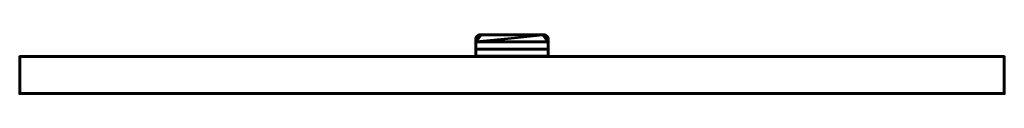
# Model space of a CAD drawing. Header units: millimetres. Extents: x -1875 to 2125, y -75 to 165.
import ezdxf

# ---------------------------------------------------------------- set-up
doc = ezdxf.new("R2010")
doc.units = ezdxf.units.MM
doc.layers.add('A-WALL', color=113, linetype='Continuous', lineweight=60)
doc.layers.add('E-LITE-EQPM', color=33, linetype='Continuous', lineweight=40)

# ---------------------------------------------------------------- blocks, each defined once
blk = doc.blocks.new('FamilyGeomCombination_6851-View 1')
at = {"layer": 'E-LITE-EQPM'}
mesh = blk.add_polyface(dxfattribs=at)
corners = [(-20.5, 78, 1835), (270.5, 78, 1835), (270.5, 104.4, 1829.7), (-20.5, 104.4, 1829.7), (250.5, 162, 1818), (-0.5, 162, 1818), (-5, 161.5, 1818.1), (-9.2, 160, 1818.4), (-13, 157.6, 1818.9), (-16.1, 154.5, 1819.5), (-18.5, 150.7, 1820.3), (-20, 146.5, 1821.1), (-20.5, 142, 1822), (-20.5, 136.8, 1823.1), (270.5, 136.8, 1823.1), (270.5, 142, 1822), (270, 146.5, 1821.1), (268.5, 150.7, 1820.3), (266.1, 154.5, 1819.5), (263, 157.6, 1818.9), (259.2, 160, 1818.4), (255, 161.5, 1818.1)]
mesh.append_faces([[corners[k] for k in face] for face in [(3, 0, 1, 2)]])
mesh.append_faces([[corners[k] for k in face] for face in [(19, 4, 18), (14, 4, 13)]], dxfattribs={"vtx0": -1, "vtx1": -1})
mesh.append_faces([[corners[k] for k in face] for face in [(5, 12, 13, 4)]], dxfattribs={"vtx0": -1, "vtx2": -1})
mesh.append_faces([[corners[k] for k in face] for face in [(5, 8, 9, 10), (4, 16, 17, 18)]], dxfattribs={"vtx0": -1, "vtx3": -1})
mesh.append_faces([[corners[k] for k in face] for face in [(11, 12, 5, 10), (15, 16, 4, 14)]], dxfattribs={"vtx1": -1, "vtx2": -1})
mesh.append_faces([[corners[k] for k in face] for face in [(20, 21, 4, 19)]], dxfattribs={"vtx2": -1})
mesh.append_faces([[corners[k] for k in face] for face in [(5, 6, 7, 8)]], dxfattribs={"vtx3": -1})
mesh = blk.add_polyface(dxfattribs=at)
corners = [(270.5, 78, 1832), (-20.5, 78, 1832), (-20.5, 106.2, 1826.3), (270.5, 106.2, 1826.3), (-0.5, 162, 1815), (250.5, 162, 1815), (255, 161.5, 1815.1), (259.2, 160, 1815.4), (263, 157.6, 1815.9), (266.1, 154.5, 1816.5), (268.5, 150.7, 1817.3), (270, 146.5, 1818.1), (270.5, 142, 1819), (270.5, 133.8, 1820.7), (-20.5, 133.8, 1820.7), (-20.5, 142, 1819), (-20, 146.5, 1818.1), (-18.5, 150.7, 1817.3), (-16.1, 154.5, 1816.5), (-13, 157.6, 1815.9), (-9.2, 160, 1815.4), (-5, 161.5, 1815.1)]
mesh.append_faces([[corners[k] for k in face] for face in [(3, 0, 1, 2)]])
mesh.append_faces([[corners[k] for k in face] for face in [(19, 4, 18)]], dxfattribs={"vtx0": -1, "vtx1": -1})
mesh.append_faces([[corners[k] for k in face] for face in [(14, 4, 5)]], dxfattribs={"vtx0": -1, "vtx2": -1})
mesh.append_faces([[corners[k] for k in face] for face in [(5, 12, 13, 14), (5, 8, 9, 10), (4, 16, 17, 18)]], dxfattribs={"vtx0": -1, "vtx3": -1})
mesh.append_faces([[corners[k] for k in face] for face in [(11, 12, 5, 10), (15, 16, 4, 14)]], dxfattribs={"vtx1": -1, "vtx2": -1})
mesh.append_faces([[corners[k] for k in face] for face in [(20, 21, 4, 19)]], dxfattribs={"vtx2": -1})
mesh.append_faces([[corners[k] for k in face] for face in [(5, 6, 7, 8)]], dxfattribs={"vtx3": -1})
mesh = blk.add_polyface(dxfattribs=at)
corners = [(-0.5, 162, 1818), (-0.5, 162, 1815), (-5, 161.5, 1815.1), (-9.2, 160, 1815.4), (-13, 157.6, 1815.9), (-16.1, 154.5, 1816.5), (-18.5, 150.7, 1817.3), (-20, 146.5, 1818.1), (-20.5, 142, 1819), (-20.5, 142, 1822), (-20, 146.5, 1821.1), (-18.5, 150.7, 1820.3), (-16.1, 154.5, 1819.5), (-13, 157.6, 1818.9), (-9.2, 160, 1818.4), (-5, 161.5, 1818.1)]
mesh.append_faces([[corners[k] for k in face] for face in [(10, 7, 8, 9)]], dxfattribs={"vtx0": -1})
mesh.append_faces([[corners[k] for k in face] for face in [(15, 2, 3, 14), (14, 3, 4, 13), (13, 4, 5, 12), (12, 5, 6, 11), (11, 6, 7, 10)]], dxfattribs={"vtx0": -1, "vtx2": -1})
mesh.append_faces([[corners[k] for k in face] for face in [(0, 1, 2, 15)]], dxfattribs={"vtx2": -1})
mesh = blk.add_polyface(dxfattribs=at)
corners = [(-0.5, 162, 1818), (250.5, 162, 1818), (250.5, 162, 1815), (-0.5, 162, 1815)]
mesh.append_faces([[corners[k] for k in face] for face in [(2, 3, 0, 1)]])
mesh = blk.add_polyface(dxfattribs=at)
corners = [(250.5, 162, 1815), (250.5, 162, 1818), (255, 161.5, 1818.1), (259.2, 160, 1818.4), (263, 157.6, 1818.9), (266.1, 154.5, 1819.5), (268.5, 150.7, 1820.3), (270, 146.5, 1821.1), (270.5, 142, 1822), (270.5, 142, 1819), (270, 146.5, 1818.1), (268.5, 150.7, 1817.3), (266.1, 154.5, 1816.5), (263, 157.6, 1815.9), (259.2, 160, 1815.4), (255, 161.5, 1815.1)]
mesh.append_faces([[corners[k] for k in face] for face in [(9, 10, 7, 8)]], dxfattribs={"vtx1": -1})
mesh.append_faces([[corners[k] for k in face] for face in [(10, 11, 6, 7), (11, 12, 5, 6), (4, 5, 12, 13), (13, 14, 3, 4), (14, 15, 2, 3)]], dxfattribs={"vtx1": -1, "vtx3": -1})
mesh.append_faces([[corners[k] for k in face] for face in [(15, 0, 1, 2)]], dxfattribs={"vtx3": -1})
mesh = blk.add_polyface(dxfattribs=at)
corners = [(-20.5, 78, 1832), (-20.5, 78, 1835), (-20.5, 104.4, 1829.7), (-20.5, 105, 1829.5), (-20.5, 105.5, 1829.1), (-20.5, 105.9, 1828.7), (-20.5, 106.2, 1828.1), (-20.5, 106.4, 1827.5), (-20.5, 106.4, 1826.9), (-20.5, 106.2, 1826.3), (-20.5, 142, 1822), (-20.5, 142, 1819), (-20.5, 133.8, 1820.7), (-20.5, 133.9, 1821.3), (-20.5, 134.1, 1821.9), (-20.5, 134.5, 1822.4), (-20.5, 135, 1822.8), (-20.5, 135.5, 1823), (-20.5, 136.1, 1823.2), (-20.5, 136.8, 1823.1)]
mesh.append_faces([[corners[k] for k in face] for face in [(19, 12, 18)]], dxfattribs={"vtx0": -1, "vtx1": -1})
mesh.append_faces([[corners[k] for k in face] for face in [(18, 14, 15)]], dxfattribs={"vtx0": -1, "vtx2": -1})
mesh.append_faces([[corners[k] for k in face] for face in [(4, 7, 8, 9)]], dxfattribs={"vtx0": -1, "vtx3": -1})
mesh.append_faces([[corners[k] for k in face] for face in [(6, 7, 4, 5)]], dxfattribs={"vtx1": -1})
mesh.append_faces([[corners[k] for k in face] for face in [(3, 4, 9, 2)]], dxfattribs={"vtx1": -1, "vtx2": -1})
mesh.append_faces([[corners[k] for k in face] for face in [(0, 1, 2, 9)]], dxfattribs={"vtx2": -1})
mesh.append_faces([[corners[k] for k in face] for face in [(12, 13, 14, 18)]], dxfattribs={"vtx2": -1, "vtx3": -1})
mesh.append_faces([[corners[k] for k in face] for face in [(19, 10, 11, 12), (15, 16, 17, 18)]], dxfattribs={"vtx3": -1})
mesh = blk.add_polyface(dxfattribs=at)
corners = [(270.5, 136.8, 1823.1), (-20.5, 136.8, 1823.1), (-20.5, 136.1, 1823.2), (-20.5, 135.5, 1823), (-20.5, 135, 1822.8), (-20.5, 134.5, 1822.4), (-20.5, 134.1, 1821.9), (-20.5, 133.9, 1821.3), (-20.5, 133.8, 1820.7), (270.5, 133.8, 1820.7), (270.5, 133.9, 1821.3), (270.5, 134.1, 1821.9), (270.5, 134.5, 1822.4), (270.5, 135, 1822.8), (270.5, 135.5, 1823), (270.5, 136.1, 1823.2)]
mesh.append_faces([[corners[k] for k in face] for face in [(9, 10, 7, 8)]], dxfattribs={"vtx1": -1})
mesh.append_faces([[corners[k] for k in face] for face in [(10, 11, 6, 7), (11, 12, 5, 6), (4, 5, 12, 13), (13, 14, 3, 4), (14, 15, 2, 3)]], dxfattribs={"vtx1": -1, "vtx3": -1})
mesh.append_faces([[corners[k] for k in face] for face in [(15, 0, 1, 2)]], dxfattribs={"vtx3": -1})
mesh = blk.add_polyface(dxfattribs=at)
corners = [(270.5, 78, 1835), (270.5, 78, 1832), (270.5, 106.2, 1826.3), (270.5, 106.4, 1826.9), (270.5, 106.4, 1827.5), (270.5, 106.2, 1828.1), (270.5, 105.9, 1828.7), (270.5, 105.5, 1829.1), (270.5, 105, 1829.5), (270.5, 104.4, 1829.7), (270.5, 142, 1819), (270.5, 142, 1822), (270.5, 136.8, 1823.1), (270.5, 136.1, 1823.2), (270.5, 135.5, 1823), (270.5, 135, 1822.8), (270.5, 134.5, 1822.4), (270.5, 134.1, 1821.9), (270.5, 133.9, 1821.3), (270.5, 133.8, 1820.7)]
mesh.append_faces([[corners[k] for k in face] for face in [(2, 7, 8, 9)]], dxfattribs={"vtx0": -1, "vtx3": -1})
mesh.append_faces([[corners[k] for k in face] for face in [(3, 4, 7, 2)]], dxfattribs={"vtx1": -1, "vtx2": -1})
mesh.append_faces([[corners[k] for k in face] for face in [(12, 13, 16, 17)]], dxfattribs={"vtx1": -1, "vtx3": -1})
mesh.append_faces([[corners[k] for k in face] for face in [(5, 6, 7, 4), (14, 15, 16, 13), (10, 11, 12, 19)]], dxfattribs={"vtx2": -1})
mesh.append_faces([[corners[k] for k in face] for face in [(17, 18, 19, 12)]], dxfattribs={"vtx2": -1, "vtx3": -1})
mesh.append_faces([[corners[k] for k in face] for face in [(9, 0, 1, 2)]], dxfattribs={"vtx3": -1})
mesh = blk.add_polyface(dxfattribs=at)
corners = [(-20.5, 104.4, 1829.7), (270.5, 104.4, 1829.7), (270.5, 105, 1829.5), (270.5, 105.5, 1829.1), (270.5, 105.9, 1828.7), (270.5, 106.2, 1828.1), (270.5, 106.4, 1827.5), (270.5, 106.4, 1826.9), (270.5, 106.2, 1826.3), (-20.5, 106.2, 1826.3), (-20.5, 106.4, 1826.9), (-20.5, 106.4, 1827.5), (-20.5, 106.2, 1828.1), (-20.5, 105.9, 1828.7), (-20.5, 105.5, 1829.1), (-20.5, 105, 1829.5)]
mesh.append_faces([[corners[k] for k in face] for face in [(1, 2, 15, 0)]], dxfattribs={"vtx1": -1})
mesh.append_faces([[corners[k] for k in face] for face in [(2, 3, 14, 15), (3, 4, 13, 14), (12, 13, 4, 5), (5, 6, 11, 12), (6, 7, 10, 11)]], dxfattribs={"vtx1": -1, "vtx3": -1})
mesh.append_faces([[corners[k] for k in face] for face in [(7, 8, 9, 10)]], dxfattribs={"vtx3": -1})
mesh = blk.add_polyface(dxfattribs=at)
corners = [(-20.5, 78, 1835), (-20.5, 78, 1832), (270.5, 78, 1832), (270.5, 78, 1835)]
mesh.append_faces([[corners[k] for k in face] for face in [(3, 0, 1, 2)]])
blk = doc.blocks.new('FamilyGeomCombination_12237-View 1')
at = {"layer": 'E-LITE-EQPM'}
mesh = blk.add_polyface(dxfattribs=at)
corners = [(-23.5, 75, 1835), (273.5, 75, 1835), (273.5, 145, 1835), (272.8, 150.2, 1835), (270.8, 155, 1835), (267.6, 159.1, 1835), (263.5, 162.3, 1835), (258.7, 164.3, 1835), (253.5, 165, 1835), (-3.5, 165, 1835), (-8.7, 164.3, 1835), (-13.5, 162.3, 1835), (-17.6, 159.1, 1835), (-20.8, 155, 1835), (-22.8, 150.2, 1835), (-23.5, 145, 1835), (-0.5, 162, 1835), (250.5, 162, 1835), (255.7, 161.3, 1835), (260.5, 159.3, 1835), (264.6, 156.1, 1835), (267.8, 152, 1835), (269.8, 147.2, 1835), (270.5, 142, 1835), (270.5, 78, 1835), (-20.5, 78, 1835), (-20.5, 142, 1835), (-19.8, 147.2, 1835), (-17.8, 152, 1835), (-14.6, 156.1, 1835), (-10.5, 159.3, 1835), (-5.7, 161.3, 1835)]
mesh.append_faces([[corners[k] for k in face] for face in [(31, 10, 30), (23, 2, 22)]], dxfattribs={"vtx0": -1, "vtx1": -1})
mesh.append_faces([[corners[k] for k in face] for face in [(30, 10, 11, 29), (9, 16, 17, 8), (2, 23, 24, 1), (3, 21, 22, 2), (21, 3, 4, 20), (8, 17, 18, 7), (7, 18, 19, 6), (6, 19, 20)]], dxfattribs={"vtx0": -1, "vtx2": -1})
mesh.append_faces([[corners[k] for k in face] for face in [(29, 11, 12, 13)]], dxfattribs={"vtx0": -1, "vtx3": -1})
mesh.append_faces([[corners[k] for k in face] for face in [(26, 27, 15), (5, 6, 20, 4)]], dxfattribs={"vtx1": -1, "vtx2": -1})
mesh.append_faces([[corners[k] for k in face] for face in [(14, 15, 27, 28), (13, 14, 28, 29), (15, 0, 25, 26), (24, 25, 0, 1), (31, 16, 9, 10)]], dxfattribs={"vtx1": -1, "vtx3": -1})
mesh = blk.add_polyface(dxfattribs=at)
corners = [(-23.5, 75, 1765), (-23.5, 145, 1765), (-22.8, 150.2, 1765), (-20.8, 155, 1765), (-17.6, 159.1, 1765), (-13.5, 162.3, 1765), (-8.7, 164.3, 1765), (-3.5, 165, 1765), (253.5, 165, 1765), (258.7, 164.3, 1765), (263.5, 162.3, 1765), (267.6, 159.1, 1765), (270.8, 155, 1765), (272.8, 150.2, 1765), (273.5, 145, 1765), (273.5, 75, 1765), (-0.5, 162, 1765), (-5.7, 161.3, 1765), (-10.5, 159.3, 1765), (-14.6, 156.1, 1765), (-17.8, 152, 1765), (-19.8, 147.2, 1765), (-20.5, 142, 1765), (-20.5, 78, 1765), (270.5, 78, 1765), (270.5, 142, 1765), (269.8, 147.2, 1765), (267.8, 152, 1765), (264.6, 156.1, 1765), (260.5, 159.3, 1765), (255.7, 161.3, 1765), (250.5, 162, 1765)]
mesh.append_faces([[corners[k] for k in face] for face in [(30, 9, 29), (22, 1, 21)]], dxfattribs={"vtx0": -1, "vtx1": -1})
mesh.append_faces([[corners[k] for k in face] for face in [(29, 9, 10, 28), (8, 31, 16, 7), (1, 22, 23, 0), (2, 20, 21, 1), (20, 2, 3, 19), (7, 16, 17, 6), (6, 17, 18, 5), (5, 18, 19)]], dxfattribs={"vtx0": -1, "vtx2": -1})
mesh.append_faces([[corners[k] for k in face] for face in [(28, 10, 11, 12)]], dxfattribs={"vtx0": -1, "vtx3": -1})
mesh.append_faces([[corners[k] for k in face] for face in [(25, 26, 14), (4, 5, 19, 3)]], dxfattribs={"vtx1": -1, "vtx2": -1})
mesh.append_faces([[corners[k] for k in face] for face in [(13, 14, 26, 27), (12, 13, 27, 28), (14, 15, 24, 25), (23, 24, 15, 0), (30, 31, 8, 9)]], dxfattribs={"vtx1": -1, "vtx3": -1})
mesh = blk.add_polyface(dxfattribs=at)
corners = [(-23.5, 145, 1835), (-22.8, 150.2, 1835), (-20.8, 155, 1835), (-17.6, 159.1, 1835), (-13.5, 162.3, 1835), (-8.7, 164.3, 1835), (-3.5, 165, 1835), (-3.5, 165, 1765), (-8.7, 164.3, 1765), (-13.5, 162.3, 1765), (-17.6, 159.1, 1765), (-20.8, 155, 1765), (-22.8, 150.2, 1765), (-23.5, 145, 1765)]
mesh.append_faces([[corners[k] for k in face] for face in [(1, 12, 13, 0)]], dxfattribs={"vtx0": -1})
mesh.append_faces([[corners[k] for k in face] for face in [(5, 8, 9, 4), (4, 9, 10, 3), (2, 11, 12, 1), (11, 2, 3, 10)]], dxfattribs={"vtx0": -1, "vtx2": -1})
mesh.append_faces([[corners[k] for k in face] for face in [(6, 7, 8, 5)]], dxfattribs={"vtx2": -1})
mesh = blk.add_polyface(dxfattribs=at)
corners = [(-0.5, 162, 1835), (-5.7, 161.3, 1835), (-10.5, 159.3, 1835), (-14.6, 156.1, 1835), (-17.8, 152, 1835), (-19.8, 147.2, 1835), (-20.5, 142, 1835), (-20.5, 142, 1765), (-19.8, 147.2, 1765), (-17.8, 152, 1765), (-14.6, 156.1, 1765), (-10.5, 159.3, 1765), (-5.7, 161.3, 1765), (-0.5, 162, 1765)]
mesh.append_faces([[corners[k] for k in face] for face in [(0, 1, 12, 13)]], dxfattribs={"vtx1": -1})
mesh.append_faces([[corners[k] for k in face] for face in [(4, 5, 8, 9), (3, 4, 9, 10), (1, 2, 11, 12), (10, 11, 2, 3)]], dxfattribs={"vtx1": -1, "vtx3": -1})
mesh.append_faces([[corners[k] for k in face] for face in [(5, 6, 7, 8)]], dxfattribs={"vtx3": -1})
mesh = blk.add_polyface(dxfattribs=at)
corners = [(-3.5, 165, 1835), (253.5, 165, 1835), (253.5, 165, 1765), (-3.5, 165, 1765)]
mesh.append_faces([[corners[k] for k in face] for face in [(0, 1, 2, 3)]])
mesh = blk.add_polyface(dxfattribs=at)
corners = [(250.5, 162, 1835), (-0.5, 162, 1835), (-0.5, 162, 1765), (250.5, 162, 1765)]
mesh.append_faces([[corners[k] for k in face] for face in [(3, 0, 1, 2)]])
mesh = blk.add_polyface(dxfattribs=at)
corners = [(270.5, 142, 1835), (269.8, 147.2, 1835), (267.8, 152, 1835), (264.6, 156.1, 1835), (260.5, 159.3, 1835), (255.7, 161.3, 1835), (250.5, 162, 1835), (250.5, 162, 1765), (255.7, 161.3, 1765), (260.5, 159.3, 1765), (264.6, 156.1, 1765), (267.8, 152, 1765), (269.8, 147.2, 1765), (270.5, 142, 1765)]
mesh.append_faces([[corners[k] for k in face] for face in [(0, 1, 12, 13)]], dxfattribs={"vtx1": -1})
mesh.append_faces([[corners[k] for k in face] for face in [(4, 5, 8, 9), (3, 4, 9, 10), (1, 2, 11, 12), (10, 11, 2, 3)]], dxfattribs={"vtx1": -1, "vtx3": -1})
mesh.append_faces([[corners[k] for k in face] for face in [(5, 6, 7, 8)]], dxfattribs={"vtx3": -1})
mesh = blk.add_polyface(dxfattribs=at)
corners = [(253.5, 165, 1835), (258.7, 164.3, 1835), (263.5, 162.3, 1835), (267.6, 159.1, 1835), (270.8, 155, 1835), (272.8, 150.2, 1835), (273.5, 145, 1835), (273.5, 145, 1765), (272.8, 150.2, 1765), (270.8, 155, 1765), (267.6, 159.1, 1765), (263.5, 162.3, 1765), (258.7, 164.3, 1765), (253.5, 165, 1765)]
mesh.append_faces([[corners[k] for k in face] for face in [(1, 12, 13, 0)]], dxfattribs={"vtx0": -1})
mesh.append_faces([[corners[k] for k in face] for face in [(5, 8, 9, 4), (4, 9, 10, 3), (2, 11, 12, 1), (11, 2, 3, 10)]], dxfattribs={"vtx0": -1, "vtx2": -1})
mesh.append_faces([[corners[k] for k in face] for face in [(6, 7, 8, 5)]], dxfattribs={"vtx2": -1})
mesh = blk.add_polyface(dxfattribs=at)
corners = [(-23.5, 75, 1835), (-23.5, 145, 1835), (-23.5, 145, 1765), (-23.5, 75, 1765)]
mesh.append_faces([[corners[k] for k in face] for face in [(0, 1, 2, 3)]])
mesh = blk.add_polyface(dxfattribs=at)
corners = [(-20.5, 142, 1835), (-20.5, 78, 1835), (-20.5, 78, 1765), (-20.5, 142, 1765)]
mesh.append_faces([[corners[k] for k in face] for face in [(3, 0, 1, 2)]])
mesh = blk.add_polyface(dxfattribs=at)
corners = [(270.5, 78, 1835), (270.5, 142, 1835), (270.5, 142, 1765), (270.5, 78, 1765)]
mesh.append_faces([[corners[k] for k in face] for face in [(0, 1, 2, 3)]])
mesh = blk.add_polyface(dxfattribs=at)
corners = [(273.5, 145, 1835), (273.5, 75, 1835), (273.5, 75, 1765), (273.5, 145, 1765)]
mesh.append_faces([[corners[k] for k in face] for face in [(3, 0, 1, 2)]])
mesh = blk.add_polyface(dxfattribs=at)
corners = [(273.5, 75, 1835), (-23.5, 75, 1835), (-23.5, 75, 1765), (273.5, 75, 1765)]
mesh.append_faces([[corners[k] for k in face] for face in [(0, 1, 2, 3)]])
mesh = blk.add_polyface(dxfattribs=at)
corners = [(-20.5, 78, 1835), (270.5, 78, 1835), (270.5, 78, 1765), (-20.5, 78, 1765)]
mesh.append_faces([[corners[k] for k in face] for face in [(3, 0, 1, 2)]])
blk = doc.blocks.new('FamilyGeomCombination_12456-View 1')
at = {"layer": 'E-LITE-EQPM'}
mesh = blk.add_polyface(dxfattribs=at)
corners = [(-0.5, 162, 1785), (-0.5, 162, 1782), (-5, 161.5, 1781.9), (-9.2, 160, 1781.6), (-13, 157.6, 1781.1), (-16.1, 154.5, 1780.5), (-18.5, 150.7, 1779.7), (-20, 146.5, 1778.9), (-20.5, 142, 1778), (-20.5, 142, 1781), (-20, 146.5, 1781.9), (-18.5, 150.7, 1782.7), (-16.1, 154.5, 1783.5), (-13, 157.6, 1784.1), (-9.2, 160, 1784.6), (-5, 161.5, 1784.9)]
mesh.append_faces([[corners[k] for k in face] for face in [(1, 2, 15, 0)]], dxfattribs={"vtx1": -1})
mesh.append_faces([[corners[k] for k in face] for face in [(3, 4, 13, 14), (2, 3, 14, 15), (12, 13, 4, 5), (5, 6, 11, 12), (6, 7, 10, 11)]], dxfattribs={"vtx1": -1, "vtx3": -1})
mesh.append_faces([[corners[k] for k in face] for face in [(7, 8, 9, 10)]], dxfattribs={"vtx3": -1})
mesh = blk.add_polyface(dxfattribs=at)
corners = [(270.5, 78, 1765), (-20.5, 78, 1765), (-20.5, 104.4, 1770.3), (270.5, 104.4, 1770.3), (-0.5, 162, 1782), (250.5, 162, 1782), (255, 161.5, 1781.9), (259.2, 160, 1781.6), (263, 157.6, 1781.1), (266.1, 154.5, 1780.5), (268.5, 150.7, 1779.7), (270, 146.5, 1778.9), (270.5, 142, 1778), (270.5, 136.8, 1776.9), (-20.5, 136.8, 1776.9), (-20.5, 142, 1778), (-20, 146.5, 1778.9), (-18.5, 150.7, 1779.7), (-16.1, 154.5, 1780.5), (-13, 157.6, 1781.1), (-9.2, 160, 1781.6), (-5, 161.5, 1781.9)]
mesh.append_faces([[corners[k] for k in face] for face in [(2, 3, 0, 1)]])
mesh.append_faces([[corners[k] for k in face] for face in [(19, 4, 18)]], dxfattribs={"vtx0": -1, "vtx1": -1})
mesh.append_faces([[corners[k] for k in face] for face in [(14, 4, 5)]], dxfattribs={"vtx0": -1, "vtx2": -1})
mesh.append_faces([[corners[k] for k in face] for face in [(5, 12, 13, 14), (5, 8, 9, 10), (4, 16, 17, 18)]], dxfattribs={"vtx0": -1, "vtx3": -1})
mesh.append_faces([[corners[k] for k in face] for face in [(11, 12, 5, 10), (15, 16, 4, 14)]], dxfattribs={"vtx1": -1, "vtx2": -1})
mesh.append_faces([[corners[k] for k in face] for face in [(20, 21, 4, 19)]], dxfattribs={"vtx2": -1})
mesh.append_faces([[corners[k] for k in face] for face in [(5, 6, 7, 8)]], dxfattribs={"vtx3": -1})
mesh = blk.add_polyface(dxfattribs=at)
corners = [(-20.5, 78, 1768), (270.5, 78, 1768), (270.5, 106.2, 1773.7), (-20.5, 106.2, 1773.7), (250.5, 162, 1785), (-0.5, 162, 1785), (-5, 161.5, 1784.9), (-9.2, 160, 1784.6), (-13, 157.6, 1784.1), (-16.1, 154.5, 1783.5), (-18.5, 150.7, 1782.7), (-20, 146.5, 1781.9), (-20.5, 142, 1781), (-20.5, 133.8, 1779.3), (270.5, 133.8, 1779.3), (270.5, 142, 1781), (270, 146.5, 1781.9), (268.5, 150.7, 1782.7), (266.1, 154.5, 1783.5), (263, 157.6, 1784.1), (259.2, 160, 1784.6), (255, 161.5, 1784.9)]
mesh.append_faces([[corners[k] for k in face] for face in [(3, 0, 1, 2)]])
mesh.append_faces([[corners[k] for k in face] for face in [(19, 4, 18), (14, 4, 13)]], dxfattribs={"vtx0": -1, "vtx1": -1})
mesh.append_faces([[corners[k] for k in face] for face in [(5, 12, 13, 4)]], dxfattribs={"vtx0": -1, "vtx2": -1})
mesh.append_faces([[corners[k] for k in face] for face in [(5, 8, 9, 10), (4, 16, 17, 18)]], dxfattribs={"vtx0": -1, "vtx3": -1})
mesh.append_faces([[corners[k] for k in face] for face in [(11, 12, 5, 10), (15, 16, 4, 14)]], dxfattribs={"vtx1": -1, "vtx2": -1})
mesh.append_faces([[corners[k] for k in face] for face in [(20, 21, 4, 19)]], dxfattribs={"vtx2": -1})
mesh.append_faces([[corners[k] for k in face] for face in [(5, 6, 7, 8)]], dxfattribs={"vtx3": -1})
mesh = blk.add_polyface(dxfattribs=at)
corners = [(250.5, 162, 1782), (-0.5, 162, 1782), (-0.5, 162, 1785), (250.5, 162, 1785)]
mesh.append_faces([[corners[k] for k in face] for face in [(0, 1, 2, 3)]])
mesh = blk.add_polyface(dxfattribs=at)
corners = [(250.5, 162, 1782), (250.5, 162, 1785), (255, 161.5, 1784.9), (259.2, 160, 1784.6), (263, 157.6, 1784.1), (266.1, 154.5, 1783.5), (268.5, 150.7, 1782.7), (270, 146.5, 1781.9), (270.5, 142, 1781), (270.5, 142, 1778), (270, 146.5, 1778.9), (268.5, 150.7, 1779.7), (266.1, 154.5, 1780.5), (263, 157.6, 1781.1), (259.2, 160, 1781.6), (255, 161.5, 1781.9)]
mesh.append_faces([[corners[k] for k in face] for face in [(2, 15, 0, 1)]], dxfattribs={"vtx0": -1})
mesh.append_faces([[corners[k] for k in face] for face in [(6, 11, 12, 5), (7, 10, 11, 6), (5, 12, 13, 4), (4, 13, 14, 3), (3, 14, 15, 2)]], dxfattribs={"vtx0": -1, "vtx2": -1})
mesh.append_faces([[corners[k] for k in face] for face in [(8, 9, 10, 7)]], dxfattribs={"vtx2": -1})
mesh = blk.add_polyface(dxfattribs=at)
corners = [(-20.5, 78, 1765), (-20.5, 78, 1768), (-20.5, 106.2, 1773.7), (-20.5, 106.4, 1773.1), (-20.5, 106.4, 1772.5), (-20.5, 106.2, 1771.9), (-20.5, 105.9, 1771.3), (-20.5, 105.5, 1770.9), (-20.5, 105, 1770.5), (-20.5, 104.4, 1770.3), (-20.5, 142, 1781), (-20.5, 142, 1778), (-20.5, 136.8, 1776.9), (-20.5, 136.1, 1776.8), (-20.5, 135.5, 1777), (-20.5, 135, 1777.2), (-20.5, 134.5, 1777.6), (-20.5, 134.1, 1778.1), (-20.5, 133.9, 1778.7), (-20.5, 133.8, 1779.3)]
mesh.append_faces([[corners[k] for k in face] for face in [(2, 7, 8, 9), (2, 5, 6, 7)]], dxfattribs={"vtx0": -1, "vtx3": -1})
mesh.append_faces([[corners[k] for k in face] for face in [(18, 19, 16, 17)]], dxfattribs={"vtx1": -1})
mesh.append_faces([[corners[k] for k in face] for face in [(3, 4, 5, 2), (10, 11, 12, 19)]], dxfattribs={"vtx2": -1})
mesh.append_faces([[corners[k] for k in face] for face in [(14, 15, 16, 19), (12, 13, 14, 19)]], dxfattribs={"vtx2": -1, "vtx3": -1})
mesh.append_faces([[corners[k] for k in face] for face in [(9, 0, 1, 2)]], dxfattribs={"vtx3": -1})
mesh = blk.add_polyface(dxfattribs=at)
corners = [(-20.5, 136.8, 1776.9), (270.5, 136.8, 1776.9), (270.5, 136.1, 1776.8), (270.5, 135.5, 1777), (270.5, 135, 1777.2), (270.5, 134.5, 1777.6), (270.5, 134.1, 1778.1), (270.5, 133.9, 1778.7), (270.5, 133.8, 1779.3), (-20.5, 133.8, 1779.3), (-20.5, 133.9, 1778.7), (-20.5, 134.1, 1778.1), (-20.5, 134.5, 1777.6), (-20.5, 135, 1777.2), (-20.5, 135.5, 1777), (-20.5, 136.1, 1776.8)]
mesh.append_faces([[corners[k] for k in face] for face in [(1, 2, 15, 0)]], dxfattribs={"vtx1": -1})
mesh.append_faces([[corners[k] for k in face] for face in [(2, 3, 14, 15), (3, 4, 13, 14), (12, 13, 4, 5), (5, 6, 11, 12), (6, 7, 10, 11)]], dxfattribs={"vtx1": -1, "vtx3": -1})
mesh.append_faces([[corners[k] for k in face] for face in [(7, 8, 9, 10)]], dxfattribs={"vtx3": -1})
mesh = blk.add_polyface(dxfattribs=at)
corners = [(270.5, 78, 1768), (270.5, 78, 1765), (270.5, 104.4, 1770.3), (270.5, 105, 1770.5), (270.5, 105.5, 1770.9), (270.5, 105.9, 1771.3), (270.5, 106.2, 1771.9), (270.5, 106.4, 1772.5), (270.5, 106.4, 1773.1), (270.5, 106.2, 1773.7), (270.5, 142, 1778), (270.5, 142, 1781), (270.5, 133.8, 1779.3), (270.5, 133.9, 1778.7), (270.5, 134.1, 1778.1), (270.5, 134.5, 1777.6), (270.5, 135, 1777.2), (270.5, 135.5, 1777), (270.5, 136.1, 1776.8), (270.5, 136.8, 1776.9)]
mesh.append_faces([[corners[k] for k in face] for face in [(7, 5, 6), (5, 3, 4), (18, 16, 17), (16, 14, 15)]], dxfattribs={"vtx0": -1})
mesh.append_faces([[corners[k] for k in face] for face in [(19, 12, 16, 18)]], dxfattribs={"vtx0": -1, "vtx1": -1, "vtx2": -1})
mesh.append_faces([[corners[k] for k in face] for face in [(7, 8, 3, 5)]], dxfattribs={"vtx1": -1, "vtx2": -1, "vtx3": -1})
mesh.append_faces([[corners[k] for k in face] for face in [(8, 9, 2, 3)]], dxfattribs={"vtx1": -1, "vtx3": -1})
mesh.append_faces([[corners[k] for k in face] for face in [(0, 1, 2, 9)]], dxfattribs={"vtx2": -1})
mesh.append_faces([[corners[k] for k in face] for face in [(12, 13, 14, 16)]], dxfattribs={"vtx2": -1, "vtx3": -1})
mesh.append_faces([[corners[k] for k in face] for face in [(19, 10, 11, 12)]], dxfattribs={"vtx3": -1})
mesh = blk.add_polyface(dxfattribs=at)
corners = [(270.5, 104.4, 1770.3), (-20.5, 104.4, 1770.3), (-20.5, 105, 1770.5), (-20.5, 105.5, 1770.9), (-20.5, 105.9, 1771.3), (-20.5, 106.2, 1771.9), (-20.5, 106.4, 1772.5), (-20.5, 106.4, 1773.1), (-20.5, 106.2, 1773.7), (270.5, 106.2, 1773.7), (270.5, 106.4, 1773.1), (270.5, 106.4, 1772.5), (270.5, 106.2, 1771.9), (270.5, 105.9, 1771.3), (270.5, 105.5, 1770.9), (270.5, 105, 1770.5)]
mesh.append_faces([[corners[k] for k in face] for face in [(9, 10, 7, 8)]], dxfattribs={"vtx1": -1})
mesh.append_faces([[corners[k] for k in face] for face in [(10, 11, 6, 7), (11, 12, 5, 6), (4, 5, 12, 13), (13, 14, 3, 4), (14, 15, 2, 3)]], dxfattribs={"vtx1": -1, "vtx3": -1})
mesh.append_faces([[corners[k] for k in face] for face in [(15, 0, 1, 2)]], dxfattribs={"vtx3": -1})
mesh = blk.add_polyface(dxfattribs=at)
corners = [(-20.5, 78, 1765), (270.5, 78, 1765), (270.5, 78, 1768), (-20.5, 78, 1768)]
mesh.append_faces([[corners[k] for k in face] for face in [(0, 1, 2, 3)]])

msp = doc.modelspace()

# ---------------------------------------------------------------- block references
at = {"layer": 'E-LITE-EQPM'}
for name in ['FamilyGeomCombination_12237-View 1', 'FamilyGeomCombination_6851-View 1', 'FamilyGeomCombination_12456-View 1']:
    msp.add_blockref(name, (0, 0), dxfattribs=at)

# ---------------------------------------------------------------- meshes
at = {"layer": 'A-WALL'}
mesh = msp.add_polyface(dxfattribs=at)
corners = [(-1875, 75), (-1875, 75, 3000), (2125, 75, 3000), (2125, 75)]
mesh.append_faces([[corners[k] for k in face] for face in [(2, 3, 0, 1)]])
mesh = msp.add_polyface(dxfattribs=at)
corners = [(2125, -75), (-1875, -75), (-1875, 75), (2125, 75)]
mesh.append_faces([[corners[k] for k in face] for face in [(0, 1, 2, 3)]])
mesh = msp.add_polyface(dxfattribs=at)
corners = [(-1875, -75, 3000), (2125, -75, 3000), (2125, 75, 3000), (-1875, 75, 3000)]
mesh.append_faces([[corners[k] for k in face] for face in [(0, 1, 2, 3)]])
mesh = msp.add_polyface(dxfattribs=at)
corners = [(-1875, -75), (-1875, -75, 3000), (-1875, 75, 3000), (-1875, 75)]
mesh.append_faces([[corners[k] for k in face] for face in [(0, 1, 2, 3)]])
mesh = msp.add_polyface(dxfattribs=at)
corners = [(2125, -75, 3000), (2125, -75), (2125, 75), (2125, 75, 3000)]
mesh.append_faces([[corners[k] for k in face] for face in [(0, 1, 2, 3)]])
mesh = msp.add_polyface(dxfattribs=at)
corners = [(-1875, -75), (2125, -75), (2125, -75, 3000), (-1875, -75, 3000)]
mesh.append_faces([[corners[k] for k in face] for face in [(3, 0, 1, 2)]])
at = {"layer": 'E-LITE-EQPM'}
mesh = msp.add_polyface(dxfattribs=at)
corners = [(-20.5, 136.8, 1823.1), (-20.5, 136.1, 1823.2), (-20.5, 135.5, 1823), (-20.5, 135, 1822.8), (-20.5, 134.5, 1822.4), (-20.5, 134.1, 1821.9), (-20.5, 133.9, 1821.3), (-20.5, 133.8, 1820.7), (-20.5, 106.2, 1826.3), (-20.5, 106.4, 1826.9), (-20.5, 106.4, 1827.5), (-20.5, 106.2, 1828.1), (-20.5, 105.9, 1828.7), (-20.5, 105.5, 1829.1), (-20.5, 105, 1829.5), (-20.5, 104.4, 1829.7), (-20.5, 133.8, 1779.3), (-20.5, 133.9, 1778.7), (-20.5, 134.1, 1778.1), (-20.5, 134.5, 1777.6), (-20.5, 135, 1777.2), (-20.5, 135.5, 1777), (-20.5, 136.1, 1776.8), (-20.5, 136.8, 1776.9), (-20.5, 104.4, 1770.3), (-20.5, 105, 1770.5), (-20.5, 105.5, 1770.9), (-20.5, 105.9, 1771.3), (-20.5, 106.2, 1771.9), (-20.5, 106.4, 1772.5), (-20.5, 106.4, 1773.1), (-20.5, 106.2, 1773.7)]
mesh.append_faces([[corners[k] for k in face] for face in [(25, 22, 23, 24)]], dxfattribs={"vtx0": -1})
mesh.append_faces([[corners[k] for k in face] for face in [(26, 22, 25)]], dxfattribs={"vtx0": -1, "vtx1": -1})
mesh.append_faces([[corners[k] for k in face] for face in [(0, 1, 14, 15), (16, 17, 31)]], dxfattribs={"vtx1": -1})
mesh.append_faces([[corners[k] for k in face] for face in [(4, 5, 10, 11), (5, 6, 9, 10), (2, 3, 12, 13), (1, 2, 13, 14), (3, 4, 11, 12), (20, 21, 27, 28), (21, 22, 26, 27), (18, 19, 29, 30), (17, 18, 30, 31), (19, 20, 28, 29)]], dxfattribs={"vtx1": -1, "vtx3": -1})
mesh.append_faces([[corners[k] for k in face] for face in [(6, 7, 8, 9)]], dxfattribs={"vtx3": -1})
mesh = msp.add_polyface(dxfattribs=at)
corners = [(-20.5, 133.8, 1820.7), (-20.5, 133.9, 1821.3), (-20.5, 134.1, 1821.9), (-20.5, 134.5, 1822.4), (-20.5, 135, 1822.8), (-20.5, 135.5, 1823), (-20.5, 136.1, 1823.2), (-20.5, 136.8, 1823.1), (270.5, 136.8, 1823.1), (270.5, 136.1, 1823.2), (270.5, 135.5, 1823), (270.5, 135, 1822.8), (270.5, 134.5, 1822.4), (270.5, 134.1, 1821.9), (270.5, 133.9, 1821.3), (270.5, 133.8, 1820.7)]
mesh.append_faces([[corners[k] for k in face] for face in [(9, 6, 7, 8)]], dxfattribs={"vtx0": -1})
mesh.append_faces([[corners[k] for k in face] for face in [(10, 5, 6, 9), (11, 4, 5, 10), (4, 11, 12, 3), (13, 2, 3, 12), (14, 1, 2, 13)]], dxfattribs={"vtx0": -1, "vtx2": -1})
mesh.append_faces([[corners[k] for k in face] for face in [(15, 0, 1, 14)]], dxfattribs={"vtx2": -1})
mesh = msp.add_polyface(dxfattribs=at)
corners = [(-20.5, 136.8, 1823.1), (-20.5, 104.4, 1829.7), (270.5, 104.4, 1829.7), (270.5, 136.8, 1823.1)]
mesh.append_faces([[corners[k] for k in face] for face in [(0, 1, 2, 3)]])
mesh = msp.add_polyface(dxfattribs=at)
corners = [(-20.5, 136.8, 1776.9), (-20.5, 136.1, 1776.8), (-20.5, 135.5, 1777), (-20.5, 135, 1777.2), (-20.5, 134.5, 1777.6), (-20.5, 134.1, 1778.1), (-20.5, 133.9, 1778.7), (-20.5, 133.8, 1779.3), (270.5, 133.8, 1779.3), (270.5, 133.9, 1778.7), (270.5, 134.1, 1778.1), (270.5, 134.5, 1777.6), (270.5, 135, 1777.2), (270.5, 135.5, 1777), (270.5, 136.1, 1776.8), (270.5, 136.8, 1776.9)]
mesh.append_faces([[corners[k] for k in face] for face in [(0, 1, 14, 15)]], dxfattribs={"vtx1": -1})
mesh.append_faces([[corners[k] for k in face] for face in [(5, 6, 9, 10), (4, 5, 10, 11), (3, 4, 11, 12), (2, 3, 12, 13), (1, 2, 13, 14)]], dxfattribs={"vtx1": -1, "vtx3": -1})
mesh.append_faces([[corners[k] for k in face] for face in [(6, 7, 8, 9)]], dxfattribs={"vtx3": -1})
mesh = msp.add_polyface(dxfattribs=at)
corners = [(-20.5, 104.4, 1770.3), (-20.5, 136.8, 1776.9), (270.5, 136.8, 1776.9), (270.5, 104.4, 1770.3)]
mesh.append_faces([[corners[k] for k in face] for face in [(3, 0, 1, 2)]])
mesh = msp.add_polyface(dxfattribs=at)
corners = [(-20.5, 106.2, 1826.3), (-20.5, 133.8, 1820.7), (270.5, 133.8, 1820.7), (270.5, 106.2, 1826.3)]
mesh.append_faces([[corners[k] for k in face] for face in [(3, 0, 1, 2)]])
mesh = msp.add_polyface(dxfattribs=at)
corners = [(-20.5, 133.8, 1779.3), (-20.5, 106.2, 1773.7), (270.5, 106.2, 1773.7), (270.5, 133.8, 1779.3)]
mesh.append_faces([[corners[k] for k in face] for face in [(0, 1, 2, 3)]])
mesh = msp.add_polyface(dxfattribs=at)
corners = [(270.5, 136.8, 1823.1), (270.5, 104.4, 1829.7), (270.5, 105, 1829.5), (270.5, 105.5, 1829.1), (270.5, 105.9, 1828.7), (270.5, 106.2, 1828.1), (270.5, 106.4, 1827.5), (270.5, 106.4, 1826.9), (270.5, 106.2, 1826.3), (270.5, 133.8, 1820.7), (270.5, 133.9, 1821.3), (270.5, 134.1, 1821.9), (270.5, 134.5, 1822.4), (270.5, 135, 1822.8), (270.5, 135.5, 1823), (270.5, 136.1, 1823.2), (270.5, 133.8, 1779.3), (270.5, 106.2, 1773.7), (270.5, 106.4, 1773.1), (270.5, 106.4, 1772.5), (270.5, 106.2, 1771.9), (270.5, 105.9, 1771.3), (270.5, 105.5, 1770.9), (270.5, 105, 1770.5), (270.5, 104.4, 1770.3), (270.5, 136.8, 1776.9), (270.5, 136.1, 1776.8), (270.5, 135.5, 1777), (270.5, 135, 1777.2), (270.5, 134.5, 1777.6), (270.5, 134.1, 1778.1), (270.5, 133.9, 1778.7)]
mesh.append_faces([[corners[k] for k in face] for face in [(10, 7, 8, 9)]], dxfattribs={"vtx0": -1})
mesh.append_faces([[corners[k] for k in face] for face in [(1, 2, 0), (17, 18, 31, 16)]], dxfattribs={"vtx1": -1})
mesh.append_faces([[corners[k] for k in face] for face in [(10, 11, 7)]], dxfattribs={"vtx1": -1, "vtx2": -1})
mesh.append_faces([[corners[k] for k in face] for face in [(6, 7, 11, 12), (5, 6, 12, 13), (3, 4, 14, 15), (2, 3, 15, 0), (4, 5, 13, 14), (21, 22, 27, 28), (22, 23, 26, 27), (18, 19, 30, 31), (19, 20, 29, 30), (20, 21, 28, 29)]], dxfattribs={"vtx1": -1, "vtx3": -1})
mesh.append_faces([[corners[k] for k in face] for face in [(23, 24, 25, 26)]], dxfattribs={"vtx3": -1})
mesh = msp.add_polyface(dxfattribs=at)
corners = [(-20.5, 104.4, 1829.7), (-20.5, 105, 1829.5), (-20.5, 105.5, 1829.1), (-20.5, 105.9, 1828.7), (-20.5, 106.2, 1828.1), (-20.5, 106.4, 1827.5), (-20.5, 106.4, 1826.9), (-20.5, 106.2, 1826.3), (270.5, 106.2, 1826.3), (270.5, 106.4, 1826.9), (270.5, 106.4, 1827.5), (270.5, 106.2, 1828.1), (270.5, 105.9, 1828.7), (270.5, 105.5, 1829.1), (270.5, 105, 1829.5), (270.5, 104.4, 1829.7)]
mesh.append_faces([[corners[k] for k in face] for face in [(9, 6, 7, 8)]], dxfattribs={"vtx0": -1})
mesh.append_faces([[corners[k] for k in face] for face in [(10, 5, 6, 9), (11, 4, 5, 10), (4, 11, 12, 3), (13, 2, 3, 12), (14, 1, 2, 13)]], dxfattribs={"vtx0": -1, "vtx2": -1})
mesh.append_faces([[corners[k] for k in face] for face in [(15, 0, 1, 14)]], dxfattribs={"vtx2": -1})
mesh = msp.add_polyface(dxfattribs=at)
corners = [(-20.5, 106.2, 1773.7), (-20.5, 106.4, 1773.1), (-20.5, 106.4, 1772.5), (-20.5, 106.2, 1771.9), (-20.5, 105.9, 1771.3), (-20.5, 105.5, 1770.9), (-20.5, 105, 1770.5), (-20.5, 104.4, 1770.3), (270.5, 104.4, 1770.3), (270.5, 105, 1770.5), (270.5, 105.5, 1770.9), (270.5, 105.9, 1771.3), (270.5, 106.2, 1771.9), (270.5, 106.4, 1772.5), (270.5, 106.4, 1773.1), (270.5, 106.2, 1773.7)]
mesh.append_faces([[corners[k] for k in face] for face in [(0, 1, 14, 15)]], dxfattribs={"vtx1": -1})
mesh.append_faces([[corners[k] for k in face] for face in [(5, 6, 9, 10), (4, 5, 10, 11), (3, 4, 11, 12), (2, 3, 12, 13), (1, 2, 13, 14)]], dxfattribs={"vtx1": -1, "vtx3": -1})
mesh.append_faces([[corners[k] for k in face] for face in [(6, 7, 8, 9)]], dxfattribs={"vtx3": -1})

doc.saveas('drawing.dxf')
